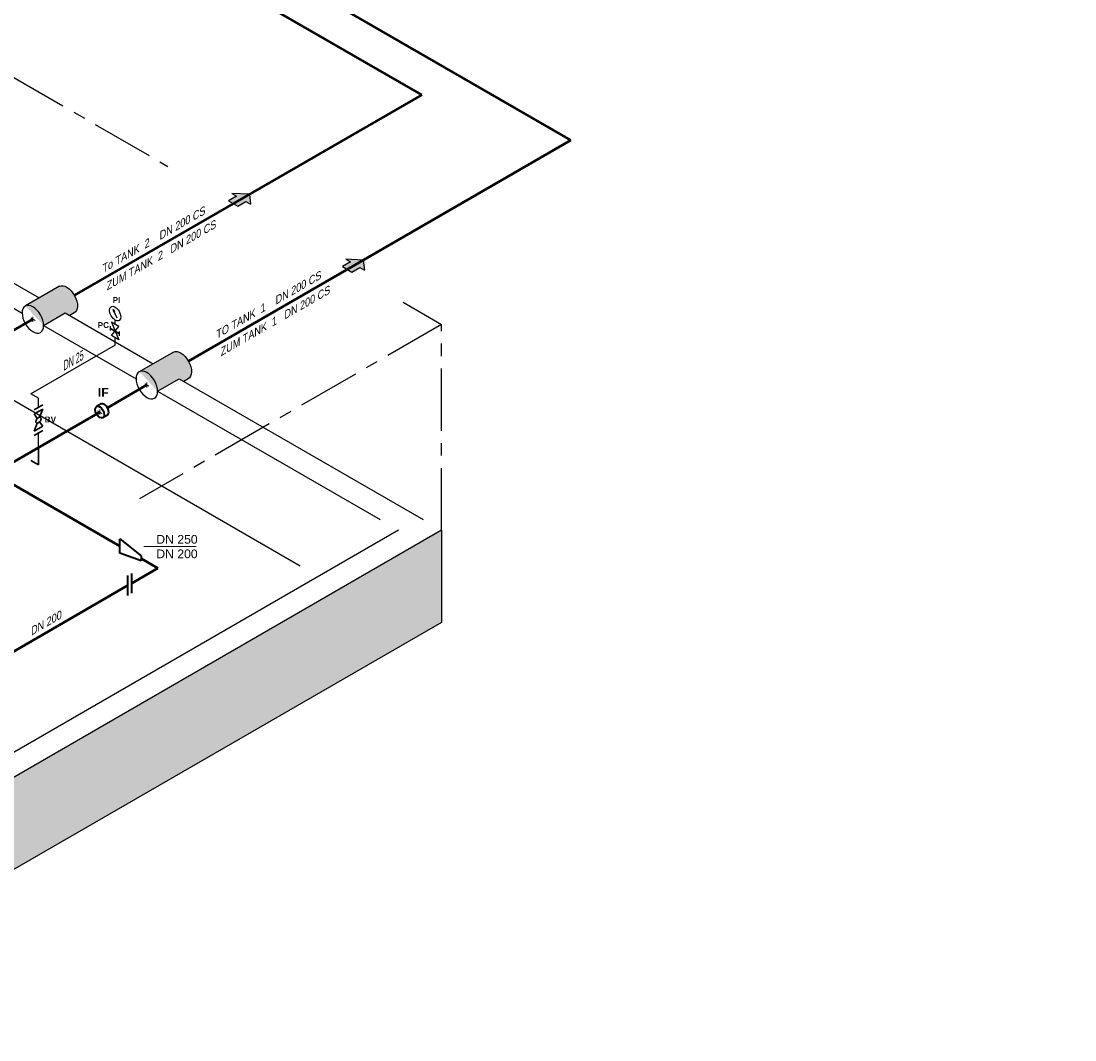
# Model space of a CAD drawing. Header units: millimetres. Extents: x 244 to 2461, y -1517 to 72.
# Tile 22 of 32: x 1942 to 2366, y -1171 to -761. Entities that reach past the tile are written whole.
import ezdxf

# ---------------------------------------------------------------- set-up
doc = ezdxf.new("R2010")
doc.units = ezdxf.units.MM
doc.linetypes.add('ACAD_ISO10W100', pattern=[18, 12, -3, 0, -3])
doc.linetypes.add('MITTELLINIE', pattern=[2, 1.25, -0.25, 0.25, -0.25])
for name, color, linetype, lineweight in [('Achsen', 253, 'ACAD_ISO10W100', 15), ('Armatur-Entleerung', 7, 'Continuous', 30), ('Armaturen-Einlagerung', 7, 'Continuous', 40), ('Einlagerung', 5, 'Continuous', 50), ('Entleerung', 74, 'Continuous', 35), ('Pfeile', 1, 'Continuous', 18), ('Stickstoffsystem', 200, 'Continuous', 25), ('Text', 7, 'Continuous', 18), ('Text groß', 7, 'Continuous', 18)]:
    doc.layers.add(name, color=color, linetype=linetype, lineweight=lineweight)
for name, color, linetype in [('ANLAGEN', 7, 'Continuous'), ('DN 025-', 8, 'Continuous'), ('effekte', 7, 'Continuous'), ('gebäude', 8, 'Continuous'), ('rohrdurchführung', 7, 'Continuous')]:
    doc.layers.add(name, color=color, linetype=linetype)
doc.styles.add('isotext', font='arial.ttf', dxfattribs={"oblique": 30, "height": 3})

# ---------------------------------------------------------------- blocks, each defined once
blk = doc.blocks.new('FILOU_N2_83_2')
at = {"layer": 'ANLAGEN', "color": 7, "linetype": 'Continuous'}
for p, q in [((0, 0), (6.4952, 12.4102)), ((6.4952, 12.4102), (6.4952, 8.0801)), ((6.4952, 8.0801), (12.9904, 11.8301)), ((12.9904, 11.8301), (12.9904, 3.1699)), ((0, 0), (6.4952, -4.9104)), ((12.9904, 3.1699), (6.4952, -0.5801)), ((6.4952, -0.5801), (6.4952, -4.9103))]:
    blk.add_line(p, q, dxfattribs=at)

msp = doc.modelspace()

# ---------------------------------------------------------------- hatches: boundary and pattern name
at = {"layer": 'DN 025-'}
h = msp.add_hatch(color=256, dxfattribs=at)
h.paths.add_polyline_path([(1979.27, -877.16), (1979.69, -878.05), (1979.88, -877.93)])
h.paths.add_polyline_path([(1979.53, -878.16), (1979.69, -878.05), (1979.27, -877.16)])
at = {"layer": 'effekte'}
h = msp.add_hatch(color=253, dxfattribs=at)
h.set_gradient(color1=(156, 156, 156), rotation=30, tint=1, name='CURVED')
edge = h.paths.add_edge_path()
edge.add_line((1960.04, -878.49), (1961.84, -879.53))
edge.add_line((1961.84, -879.53), (1963.62, -878.5))
edge.add_ellipse((1960.69, -873.13), major_axis=(-3.02, 5.33), ratio=0.573604, start_angle=-181.4356, end_angle=-1.4356)
edge.add_line((1957.75, -867.75), (1944.03, -875.68))
edge.add_ellipse((1947.05, -881), major_axis=(3.06, -5.3), ratio=0.573854, start_angle=45.1735, end_angle=179.3453, ccw=False)
edge.add_line((1951.37, -883.49), (1960.04, -878.49))
h = msp.add_hatch(color=253, dxfattribs=at)
h.set_gradient(color1=(156, 156, 156), rotation=30, tint=1, name='CURVED')
edge = h.paths.add_edge_path()
edge.add_line((2005.81, -904.92), (2007.62, -905.96))
edge.add_line((2007.62, -905.96), (2009.4, -904.93))
edge.add_ellipse((2006.46, -899.56), major_axis=(-3.02, 5.33), ratio=0.573604, start_angle=-181.4356, end_angle=-1.4356)
edge.add_line((2003.52, -894.18), (1989.8, -902.1))
edge.add_ellipse((1992.83, -907.43), major_axis=(3.06, -5.3), ratio=0.573854, start_angle=45.1735, end_angle=179.3453, ccw=False)
edge.add_line((1997.14, -909.92), (2005.81, -904.92))
at = {"layer": 'effekte', "true_color": 0xc9c8c0}
h = msp.add_hatch(color=9, dxfattribs=at)
h.paths.add_polyline_path([(2111.24, -1002.83), (2111.24, -965.79), (1769.24, -1163.24), (1769.24, -1190.28), (1649.38, -1259.48), (1649.38, -1232.44), (1622.34, -1248.06), (1622.34, -1234.44), (1619.62, -1233.33), (1619.21, -1232.71), (1617.35, -1231.78), (1615.39, -1231.88), (1614.36, -1231.99), (1611.27, -1230.34), (1609.62, -1229.93), (1607.25, -1229.82), (1604.98, -1229.41), (1602.81, -1228.59), (1597.86, -1229.62), (1594.77, -1229.82), (1590.65, -1227.35), (1588.89, -1224.77), (1585.9, -1223.23), (1583.43, -1223.12), (1579, -1223.12), (1577.66, -1222.61), (1575.9, -1222.51), (1571.45, -1223.17), (1480.59, -1275.62), (1480.59, -1283.28), (1480.59, -1366.93)])
h.paths.add_polyline_path([(1480.59, -1283.28), (1480.59, -1275.62), (1471.93, -1270.62), (1471.93, -1278.28), (1386.47, -1228.94), (1386.47, -1221.29), (1377.81, -1216.29), (1377.81, -1307.6), (1480.59, -1366.93)])
at = {"layer": 'Einlagerung', "lineweight": 5}
for points in [[(2034.01, -830.8), (2027.01, -830.51), (2028.88, -831.59), (2025.64, -833.46), (2029.39, -835.63), (2032.63, -833.75), (2034.51, -834.84)], [(2079.78, -857.22), (2072.78, -856.93), (2074.66, -858.02), (2071.41, -859.89), (2075.16, -862.06), (2078.41, -860.18), (2080.28, -861.26)]]:
    msp.add_hatch(color=256, dxfattribs=at).paths.add_polyline_path(points)

# ---------------------------------------------------------------- linework, layer by layer
at = {"layer": 'Achsen'}
for p, q in [((1946.19, -880.5), (1947.92, -881.5)), ((1947.05, -880), (1947.05, -882)), ((1991.96, -906.93), (1993.69, -907.93)), ((1992.83, -906.43), (1992.83, -908.43)), ((1973.06, -917.84), (1974.79, -918.84)), ((1973.92, -917.34), (1973.92, -919.34))]:
    msp.add_line(p, q, dxfattribs=at)
at = {"layer": 'Armatur-Entleerung'}
for p, q in [((1947.56, -917.35), (1951.03, -915.35)), ((1951.03, -917.08), (1947.56, -919.08)), ((1949.76, -920.35), (1951.03, -917.08)), ((1947.56, -919.08), (1948.83, -920.88)), ((1947.56, -926.01), (1948.83, -922.74)), ((1949.76, -922.2), (1951.03, -924.01)), ((1951.03, -924.01), (1947.56, -926.01)), ((1951.03, -925.74), (1947.56, -927.74))]:
    msp.add_line(p, q, dxfattribs=at)
msp.add_lwpolyline([(1950.13, -920.44, -0.1593), (1950.3, -920.7, -0.1064), (1950.32, -921.09, -0.0713), (1950.19, -921.55, -0.0576), (1949.92, -922.01, -0.0576), (1949.55, -922.4, -0.0713), (1949.15, -922.66, -0.1064), (1948.77, -922.74, -0.1593), (1948.46, -922.65, -0.1593), (1948.29, -922.38, -0.1064), (1948.27, -921.99, -0.0713), (1948.4, -921.53, -0.0576), (1948.67, -921.07, -0.0576), (1949.04, -920.69, -0.0713), (1949.44, -920.43, -0.1064), (1949.82, -920.34, -0.1593)], format="xyb", close=True, dxfattribs=at)
at = {"layer": 'Armaturen-Einlagerung'}
for p, q in [((1974.45, -915.05), (1972.58, -916.13)), ((1976.99, -919.56), (1975.19, -920.59)), ((1981.92, -975), (1981.92, -969.23)), ((1981.92, -969.23), (1990.58, -976.12)), ((1981.92, -975), (1981.92, -969.23)), ((1990.58, -978.12), (1981.92, -975)), ((1990.58, -976.12), (1990.58, -978.12)), ((1985.11, -984.03), (1985.11, -992.03)), ((1986.7, -983.12), (1986.7, -991.12))]:
    msp.add_line(p, q, dxfattribs=at)
msp.add_ellipse((1973.92, -918.34), major_axis=(1.31, -2.23), ratio=0.573604, dxfattribs=at)
msp.add_ellipse((1975.72, -917.3), major_axis=(1.31, -2.23), ratio=0.573604, start_param=6.248229, end_param=9.449833, dxfattribs=at)
at = {"layer": 'DN 025-'}
for p, q in [((1980.92, -880.62), (1979.27, -877.16)), ((1981.91, -887.67), (1981.91, -885.95))]:
    msp.add_line(p, q, dxfattribs=at)
for points in [[(1979.27, -877.16), (1979.88, -877.93), (1979.53, -878.16), (1979.27, -877.16)], [(1978.26, -885.56), (1978.26, -883.85)], [(1978.6, -887.56), (1981.58, -883.95), (1978.6, -882.23), (1981.58, -889.29), (1978.6, -887.56)]]:
    msp.add_lwpolyline(points, dxfattribs=at)
msp.add_lwpolyline([(1978.26, -884.7), (1981.91, -886.81)], close=True, dxfattribs=at)
msp.add_ellipse((1980.09, -878.72), major_axis=(1.62, -2.75), ratio=0.573604, dxfattribs=at)
at = {"layer": 'Einlagerung'}
for p, q in [((2103.23, -790.83), (1616.45, -509.79)), ((2163.21, -809.06), (1687.8, -534.58)), ((2103.23, -790.83), (1963.73, -871.37)), ((2163.21, -809.06), (2009.5, -897.8)), ((1829.96, -884.38), (1981.92, -972.12)), ((1947.05, -881), (1931.23, -890.13)), ((1992.83, -907.43), (1977.01, -916.56)), ((1973.92, -918.34), (1934.35, -941.19)), ((1990.58, -977.12), (1997.3, -981)), ((1997.3, -981), (1986.7, -987.12)), ((1985.11, -988.03), (1910.08, -1031.35))]:
    msp.add_line(p, q, dxfattribs=at)
at = {"layer": 'Entleerung'}
for p in [(1949.3, -932.56), (1946.27, -937.77)]:
    msp.add_line(p, (1949.3, -939.52), dxfattribs=at)
at = {"layer": 'gebäude'}
for p, q in [((1385.7, -593.94), (2054.46, -980.05)), ((1618.92, -681.55), (1949.59, -872.46)), ((1610.26, -686.55), (1942.74, -878.51)), ((1960.03, -878.49), (1995.36, -898.89)), ((1951.37, -883.5), (1988.51, -904.94)), ((2005.8, -904.92), (2103.86, -961.53)), ((1997.14, -909.92), (2086.53, -961.53)), ((2093.91, -965.79), (1760.58, -1158.24)), ((2111.24, -965.79), (1769.24, -1163.24)), ((2111.24, -965.79), (2111.24, -1002.83)), ((2111.24, -1002.83), (1480.59, -1366.93))]:
    msp.add_line(p, q, dxfattribs=at)
at = {"layer": 'gebäude', "linetype": 'MITTELLINIE', "ltscale": 20}
for p, q in [((1729.61, -662.76), (2001.26, -819.59)), ((2095.77, -874.16), (2111.24, -883.09)), ((2111.24, -883.09), (1989.9, -953.15)), ((2111.24, -965.79), (2111.24, -883.09))]:
    msp.add_line(p, q, dxfattribs=at)
at = {"layer": 'gebäude', "extrusion": (-1.12475e-32, 6.12303e-17, -1)}
msp.add_ellipse((2243.26, -642.83), major_axis=(190, 0), ratio=0.588376, start_param=0.871002, end_param=2.087652, dxfattribs=at)
at = {"layer": 'rohrdurchführung'}
for p, q in [((1957.75, -867.75), (1944.03, -875.68)), ((1957.75, -867.75), (1944.03, -875.68)), ((1951.38, -883.49), (1960.04, -878.49)), ((1963.62, -878.5), (1961.84, -879.53)), ((2003.52, -894.18), (1989.8, -902.1)), ((2003.52, -894.18), (1989.8, -902.1)), ((1997.15, -909.92), (2005.81, -904.92)), ((2009.4, -904.93), (2007.62, -905.96))]:
    msp.add_line(p, q, dxfattribs=at)
at = {"layer": 'rohrdurchführung', "extrusion": (0, 0, -1)}
for centre in [(1960.69, -873.13), (2006.46, -899.56)]:
    msp.add_ellipse(centre, major_axis=(-3.02, 5.33), ratio=0.573604, start_param=6.308241, end_param=9.449833, dxfattribs=at)
for centre in [(1947.05, -881), (1992.83, -907.43)]:
    msp.add_ellipse(centre, major_axis=(3.06, -5.3), ratio=0.573854, dxfattribs=at)
at = {"layer": 'Stickstoffsystem'}
for p, q in [((1980.09, -883.09), (1980.09, -881.31)), ((1980.09, -891.4), (1980.09, -888.43)), ((1980.09, -891.4), (1946.21, -910.96)), ((1949.3, -912.74), (1946.21, -910.96)), ((1949.3, -916.35), (1949.3, -912.74)), ((1949.3, -932.56), (1949.3, -926.74))]:
    msp.add_line(p, q, dxfattribs=at)
at = {"layer": 'Text'}
msp.add_line((1991.59, -972.27), (2012.64, -972.27), dxfattribs=at)

# ---------------------------------------------------------------- block references
at = {"layer": 'Pfeile', "lineweight": 5, "xscale": -0.4999999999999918, "yscale": 0.5, "zscale": 0.5, "rotation": 59.99999999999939}
for p in [(2034.01, -830.8), (2079.78, -857.22)]:
    msp.add_blockref('FILOU_N2_83_2', p, dxfattribs=at)

# ---------------------------------------------------------------- texts
at = {"layer": 'Stickstoffsystem', "insert": (1967.45, -897.19), "char_height": 3.5, "attachment_point": 9, "rotation": 30}
msp.add_mtext('\\W0.7;\\Q30;DN 25 ', dxfattribs=at)
at = {"layer": 'Text', "attachment_point": 1}
for s, insert, char_height, width in [('{\\fArial|b1|i0|c0|p34;PI}', (1979.09, -872.11), 2.3418, 5.4629), ('{\\fArial|b1|i0|c0|p34;PC}', (1973.09, -882.17), 2.3418, 5.4629), ('{\\fArial|b1|i0|c0|p34;IF}', (1973.18, -908.67), 3.5, 5.4629), ('{\\fArial|b1|i0|c0|p34;BV}', (1951.82, -920.12), 2.3418, 5.4629), ('{\\fArial|b0|i0|c0|p34;DN 250\\PDN 200}', (1996.65, -967.68), 3.5, 19.2335)]:
    msp.add_mtext(s, dxfattribs=dict(at, insert=insert, char_height=char_height, width=width))
at = {"layer": 'Text groß', "style": 'isotext', "oblique": 30}
for s, p in [('To TANK  2    DN 200 CS', (1975.02, -862.55)), ('ZUM TANK  2   DN 200 CS', (1976.75, -869.54)), ('TO TANK  1    DN 200 CS', (2020.79, -888.98)), ('ZUM TANK  1   DN 200 CS', (2022.52, -895.96)), ('DN 200', (1946.35, -1008.19))]:
    msp.add_text(s, height=3, rotation=30, dxfattribs=at).set_placement(p)

doc.saveas('drawing.dxf')
